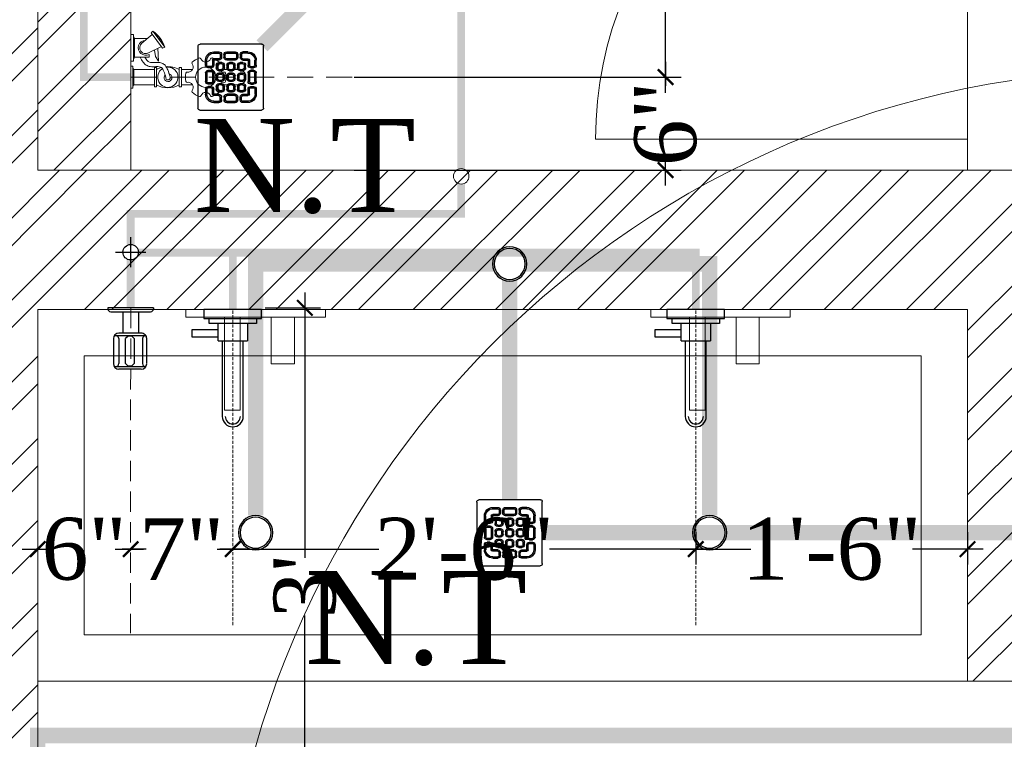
# Model space of a CAD drawing. Header units: inches. Extents: x 105152 to 158499, y 12149 to 30915.
# Tile 186 of 256: x 126756 to 126820, y 21341 to 21387. Entities that reach past the tile are written whole.
import ezdxf

# ---------------------------------------------------------------- set-up
doc = ezdxf.new("R2010")
doc.units = ezdxf.units.IN
doc.header["$MEASUREMENT"] = 0
doc.header["$PDMODE"] = 34
doc.linetypes.add('DASHED2', pattern=[0.375, 0.25, -0.125])
for name, color, linetype in [('45', 7, 'Continuous'), ('PP--DIM', 7, 'Continuous'), ('PP-SPRINKLER', 1, 'Continuous')]:
    doc.layers.add(name, color=color, linetype=linetype)
for name, color, linetype, lineweight in [('AR - PLAN', 251, 'Continuous', 5), ('CENTER', 46, 'DASHED2', 9), ('COVERAGE ', 251, 'Continuous', 5), ('DRAINAGE ', 7, 'Continuous', 9), ('FC', 1, 'Continuous', 9), ('FLOOR RAISE', 4, 'Continuous', 5), ('HVAC SERVICE', 1, 'Continuous', 35), ('HVAC TEXT PP', 104, 'Continuous', 20), ('PD_BRICK WALL_115', 134, 'Continuous', 30), ('PD_FIXTURE', 21, 'Continuous', 25), ('PD_HATCH', 45, 'Continuous', 9), ('PL. FICTURE', 4, 'Continuous', 25), ('PP RO ', 4, 'Continuous', 0), ('PP- 50DIA Soil Waste Sewer pipe', 54, 'Continuous', 25), ('PP- 75DIA Soil Waste Sewer pipe', 90, 'Continuous', 9), ('PP-Domestic  Cold Water Supply', 5, 'Continuous', 25), ('PP-TEXT', 7, 'Continuous', 40), ('PP-WWP', 3, 'Continuous', 25), ('RO WATER ', 15, 'Continuous', 15), ('WATER SUPPLY ', 7, 'Continuous', 9)]:
    doc.layers.add(name, color=color, linetype=linetype, lineweight=lineweight)
doc.styles.add('Arial', font='GOTHIC.TTF')
doc.styles.get("Standard").update_dxf_attribs({"font": 'arial.ttf', "height": 6})
doc.styles.add('TIMES NEW ROMAN', font='times.ttf')
doc.dimstyles.new('PP-DIM', dxfattribs={"dimtxt": 4, "dimasz": 1, "dimexe": 1, "dimexo": 1, "dimgap": 0.09, "dimtad": 0, "dimdec": 0, "dimzin": 0, "dimdsep": 46, "dimlunit": 4, "dimtxsty": 'TIMES NEW ROMAN', "dimblk": 'ARCHTICK', "dimcen": 0.09, "dimdle": 1, "dimclrd": 256, "dimclre": 256, "dimclrt": 256, "dimadec": 0, "dimazin": 0, "dimtfac": 1, "dimtdec": 4, "dimtofl": 0, "dimtmove": 1, "dimatfit": 3, "dimfxl": 1, "dimtolj": 1, "dimtzin": 0, "dimlwd": -1, "dimlwe": -1, "dimarcsym": 0})

# ---------------------------------------------------------------- blocks, each defined once
blk = doc.blocks.new('PP-CEILING PENDANT')
at = {"layer": 'COVERAGE ', "color": 8, "lineweight": 5}
blk.add_circle((0, 0), 1700, dxfattribs=at)
blk = doc.blocks.new('HVAC SERVICE')
at = {"layer": 'HVAC TEXT PP', "insert": (405.967, -200.155), "char_height": 6, "width": 237.48752, "attachment_point": 1, "bg_fill": 2}
blk.add_mtext('\\pxql;%%C32 MM \\PDRAIN PIPE ', dxfattribs=at)
blk = doc.blocks.new('FOSSIL-PP')
at = {"layer": 'CENTER', "lineweight": 5, "ltscale": 5}
blk.add_line((-0.127, 0), (19.812, 0), dxfattribs=at)
at = {"layer": 'FC', "color": 4, "lineweight": 5}
for p, q in [((-0.017, 0.532), (-0.127, 0.532)), ((-0.127, -0.532), (-0.127, 0.532)), ((-0.017, 0.46), (-0.017, 0.532)), ((0.027, 0.372), (-0.017, 0.46)), ((0.027, -0.372), (0.027, 0.372)), ((0.027, 0.364), (1.008, 0.364)), ((1.008, -0.465), (1.008, 0.465)), ((1.008, 0.465), (1.108, 0.465)), ((1.108, -0.465), (1.108, 0.465)), ((2.203, -0.465), (2.203, 0.465)), ((2.203, 0.465), (2.303, 0.465)), ((2.303, -0.465), (2.303, 0.465)), ((2.303, 0.364), (2.839, 0.364)), ((4.102, 0.364), (5.037, 0.364)), ((0.027, -0.372), (-0.017, -0.46)), ((-0.017, -0.46), (-0.017, -0.532)), ((0.027, -0.364), (1.008, -0.364)), ((1.008, -0.465), (1.108, -0.465)), ((2.203, -0.465), (2.303, -0.465)), ((2.303, -0.364), (2.839, -0.364)), ((4.102, -0.364), (5.037, -0.364)), ((-0.017, -0.532), (-0.127, -0.532)), ((0.006, -0.768), (-0.127, -0.768)), ((-0.127, -2.055), (-0.127, -0.768)), ((0.006, -0.855), (0.006, -0.768)), ((0.059, -0.962), (0.006, -0.855)), ((0.059, -0.962), (0.759, -0.962)), ((0.059, -1.861), (0.059, -0.962)), ((0.759, -1.096), (0.759, -0.962)), ((0.059, -1.861), (0.006, -1.968)), ((0.059, -1.861), (0.683, -1.861)), ((0.006, -2.055), (-0.127, -2.055)), ((0.006, -1.968), (0.006, -2.055))]:
    blk.add_line(p, q, dxfattribs=at)
at = {"layer": 'FC', "color": 4, "lineweight": 5, "ltscale": 5}
for p, q in [((-0.017, -0.46), (-0.017, 0.46)), ((0.006, -1.968), (0.006, -0.855)), ((0.703, -1.153), (1.346, -1.469)), ((0.757, -1.044), (0.759, -1.046)), ((0.85, -2.136), (1.405, -1.393)), ((1.405, -1.393), (1.515, -1.447)), ((0.411, -1.628), (0.909, -2.054)), ((0.942, -2.215), (1.515, -1.447)), ((0.85, -2.136), (0.942, -2.215))]:
    blk.add_line(p, q, dxfattribs=at)
blk.add_lwpolyline([(1.183, -1.389), (1.215, -0.768), (1.065, -0.991), (1.009, -1.303)], dxfattribs=at)
at = {"layer": 'FC', "color": 4, "lineweight": 5}
blk.add_circle((3.471, 0), 0.486, dxfattribs=at)
for centre, radius, start, end in [((1.655, -0.601), 1.11, 60.4436, 119.5564), ((1.655, 0), 0.486, 261.9846, 237.5179), ((2.629, 0.486), 0.243, 260.4873, 39.5127), ((2.863, 0.679), 0.0607, 131.8051, 219.5127), ((3.471, 0), 0.972, 108.1949, 131.8051), ((3.186, 0.866), 0.0607, 20.4873, 108.1949), ((3.471, 0.972), 0.243, 200.4873, 339.5127), ((3.755, 0.866), 0.0607, 71.8051, 159.5127), ((3.471, 0), 0.972, 48.1949, 71.8051), ((4.313, 0.486), 0.243, 140.4873, 279.5127), ((4.078, 0.679), 0.0607, 320.4873, 48.1949), ((1.663, 0.02), 0.107, 323.8917, 184.9075), ((3.471, 0), 0.972, 168.1949, 191.8051), ((2.579, 0.186), 0.0607, 80.4873, 168.1949), ((4.363, 0.186), 0.0607, 11.8051, 99.5127), ((3.471, 0), 0.972, 348.1949, 11.8051), ((5.037, 0), 0.364, 270, 90), ((1.655, 0.601), 1.11, 240.4436, 253.6649), ((1.655, 0.601), 1.11, 265.6907, 299.5564), ((2.579, -0.186), 0.0607, 191.8051, 279.5127), ((2.629, -0.486), 0.243, 320.4873, 99.5127), ((4.313, -0.486), 0.243, 80.4873, 219.5127), ((4.363, -0.186), 0.0607, 260.4873, 348.1949), ((2.863, -0.679), 0.0607, 140.4873, 228.1949), ((3.471, 0), 0.972, 228.1949, 251.8051), ((3.186, -0.866), 0.0607, 251.8051, 339.5127), ((3.471, -0.972), 0.243, 20.4873, 159.5127), ((3.755, -0.866), 0.0607, 200.4873, 288.1949), ((3.471, 0), 0.972, 288.1949, 311.8051), ((4.078, -0.679), 0.0607, 311.8051, 39.5127), ((0.591, -1.411), 0.357, 61.9682, 267.3149)]:
    blk.add_arc(centre, radius, start, end, dxfattribs=at)
at = {"layer": 'FC', "color": 4, "lineweight": 5, "ltscale": 5}
for centre, radius, start, end in [((1.663, 0.02), 0.186, 286.7319, 221.6454), ((0.591, -1.411), 0.282, 61.0816, 230.1615), ((-0.148, -0.804), 1.783, 307.6922, 338.855)]:
    blk.add_arc(centre, radius, start, end, dxfattribs=at)
at = {"layer": 'FC', "color": 4, "lineweight": 5, "ltscale": 5, "extrusion": (0, 0, -1)}
for centre in [(1.228, -1.896), (1.263, -1.856), (1.288, -1.803), (1.291, -1.829), (1.316, -1.797), (1.322, -1.757), (1.36, -1.713), (1.389, -1.68), (1.412, -1.635), (1.432, -1.587), (1.111, -2.034), (1.15, -2), (1.164, -1.962), (1.188, -1.953)]:
    blk.add_ellipse(centre, major_axis=(0, -0.01), ratio=0.499725, dxfattribs=at)
at = {"layer": 'FC', "color": 4, "lineweight": 5, "ltscale": 5}
for points, knots in [([(1.557, 0.011), (1.528, -0.092), (1.5, -0.191), (1.431, -0.363), (1.388, -0.429), (1.316, -0.485), (1.288, -0.497), (1.201, -0.51), (1.145, -0.51), (1.001, -0.505), (0.908, -0.498), (0.744, -0.521), (0.673, -0.546), (0.556, -0.621), (0.507, -0.669), (0.408, -0.795), (0.362, -0.876), (0.321, -0.962)], [0, 0, 0, 0, 0.269121, 0.269121, 0.560472, 0.560472, 0.736407, 0.736407, 0.912343, 0.912343, 1.155943, 1.155943, 1.338292, 1.338292, 1.520641, 1.520641, 1.763356, 1.763356, 1.763356, 1.763356]), ([(1.75, -0.043), (1.721, -0.146), (1.692, -0.252), (1.619, -0.431), (1.579, -0.507), (1.48, -0.616), (1.428, -0.654), (1.307, -0.7), (1.246, -0.707), (1.072, -0.712), (0.96, -0.699), (0.803, -0.711), (0.755, -0.728), (0.662, -0.795), (0.618, -0.845), (0.567, -0.927), (0.556, -0.944), (0.546, -0.962)], [0, 0, 0, 0, 0.269826, 0.269826, 0.494375, 0.494375, 0.654677, 0.654677, 0.814978, 0.814978, 1.117554, 1.117554, 1.3623, 1.3623, 1.607046, 1.607046, 1.669366, 1.669366, 1.669366, 1.669366])]:
    blk.add_open_spline(points, degree=3, knots=knots, dxfattribs=at)
blk = doc.blocks.new('TAP')
at = {"layer": 'CENTER', "linetype": 'DASHED2'}
blk.add_line((130144.766, 23333.234), (130144.766, 23358.696), dxfattribs=at)
at = {"layer": 'PL. FICTURE'}
for p, q in [((130143.586, 23356.17), (130143.586, 23357.56)), ((130145.947, 23357.56), (130145.947, 23356.17)), ((130143.586, 23356.17), (130145.947, 23356.17)), ((130143.919, 23356.17), (130143.919, 23350.073)), ((130145.614, 23350.073), (130145.614, 23356.17))]:
    blk.add_line(p, q, dxfattribs=at)
at = {"layer": 'PL. FICTURE', "linetype": 'Continuous'}
blk.add_lwpolyline([(130147.089, 23358.696), (130142.444, 23358.696), (130142.444, 23357.966), (130147.089, 23357.966)], close=True, dxfattribs=at)
at = {"layer": 'PL. FICTURE'}
for points in [[(130146.67, 23357.966), (130146.67, 23357.56), (130142.863, 23357.56), (130142.863, 23357.966)], [(130143.586, 23356.504), (130143.586, 23357.059), (130141.458, 23357.059), (130141.458, 23356.504)]]:
    blk.add_lwpolyline(points, close=True, dxfattribs=at)
for radius in [0.847, 0.847, 0.612]:
    blk.add_arc((130144.766, 23350.073), radius, 180, 0, dxfattribs=at)
blk = doc.blocks.new('_ArchTick')
at = {"color": 0, "linetype": 'ByBlock', "const_width": 0.15}
blk.add_lwpolyline([(-0.5, -0.5), (0.5, 0.5)], dxfattribs=at)
blk = doc.blocks.new('*D761')
at = {"layer": 'Defpoints', "color": 0}
for p in [(216.927, 118.716), (217.082, 106.716), (238.18, 106.716)]:
    blk.add_point(p, dxfattribs=at)
at = {"layer": 'PP--DIM', "ltscale": 12}
for p, q in [((238.18, 119.716), (238.18, 114.343)), ((217.927, 118.716), (239.18, 118.716)), ((238.18, 105.716), (238.18, 111.089)), ((218.082, 106.716), (239.18, 106.716))]:
    blk.add_line(p, q, dxfattribs=at)
at = {"layer": 'PP--DIM'}
for p, rotation in [((238.18, 118.716), 90), ((238.18, 106.716), 270)]:
    blk.add_blockref('_ArchTick', p, dxfattribs=dict(at, rotation=rotation))
at = {"layer": 'PP--DIM', "insert": (238.18, 112.716), "char_height": 4, "attachment_point": 5, "rotation": 90, "style": 'TIMES NEW ROMAN'}
blk.add_mtext("\\A1;1'", dxfattribs=at)
blk = doc.blocks.new('*D762')
at = {"layer": 'Defpoints', "color": 0}
for p in [(217.082, 106.716), (217.082, 100.716), (238.18, 100.716)]:
    blk.add_point(p, dxfattribs=at)
at = {"layer": 'PP--DIM', "ltscale": 12}
for p, q in [((238.18, 107.716), (238.18, 106.165)), ((218.082, 106.716), (239.18, 106.716)), ((238.18, 99.716), (238.18, 101.267)), ((218.082, 100.716), (239.18, 100.716))]:
    blk.add_line(p, q, dxfattribs=at)
at = {"layer": 'PP--DIM'}
for p, rotation in [((238.18, 106.716), 90), ((238.18, 100.716), 270)]:
    blk.add_blockref('_ArchTick', p, dxfattribs=dict(at, rotation=rotation))
at = {"layer": 'PP--DIM', "insert": (238.18, 103.716), "char_height": 4, "attachment_point": 5, "rotation": 90, "style": 'TIMES NEW ROMAN'}
blk.add_mtext('\\A1;6"', dxfattribs=at)
blk = doc.blocks.new('BIB COCK-PP')
at = {"layer": 'CENTER', "ltscale": 5}
blk.add_line((0, 0), (19.94, 0), dxfattribs=at)
at = {"layer": 'PL. FICTURE', "ltscale": 12}
for p, q in [((0, 1.392), (0, -1.392)), ((0, 1.392), (0.064, 1.392)), ((0.235, -1.221), (0.235, 1.221)), ((1.543, 0.645), (1.543, -0.72)), ((1.714, 0.941), (1.713, -1.015)), ((3.418, 0.986), (1.884, 0.986)), ((1.884, 0.725), (3.418, 0.725)), ((3.589, -1.015), (3.589, 0.941)), ((3.76, 0.645), (3.76, -0.72)), ((0.235, 0.475), (1.543, 0.475)), ((1.735, 0.063), (1.884, 0.219)), ((1.735, 0.063), (1.736, -0.161)), ((1.884, 0.219), (3.418, 0.219)), ((3.418, 0.219), (3.568, 0.06)), ((3.568, 0.06), (3.567, -0.161)), ((0.235, -0.475), (1.543, -0.475)), ((1.736, -0.161), (1.884, -0.316)), ((3.418, -0.316), (1.884, -0.316)), ((3.567, -0.161), (3.418, -0.316)), ((1.884, -0.725), (3.418, -0.725)), ((1.884, -1.061), (3.418, -1.061)), ((0, -1.392), (0.064, -1.392))]:
    blk.add_line(p, q, dxfattribs=at)
for centre, radius, start, end in [((0.064, 1.221), 0.171, 359.99517, 89.99517), ((1.884, 0.645), 0.341, 89.99517, 179.99561), ((1.884, 0.895), 0.171, 179.99517, 269.99517), ((3.418, 0.645), 0.341, 359.99517, 89.99517), ((3.418, 0.895), 0.171, 270.00483, 0.00483), ((1.884, -0.72), 0.341, 179.99561, 269.99517), ((1.884, -0.896), 0.171, 90.00483, 180.00483), ((3.418, -0.72), 0.341, 269.99517, 359.99517), ((3.418, -0.896), 0.171, 359.99517, 89.99517), ((0.064, -1.221), 0.171, 269.99517, 359.99517)]:
    blk.add_arc(centre, radius, start, end, dxfattribs=at)
blk = doc.blocks.new('STOP COCK')
at = {"layer": 'PL. FICTURE', "color": 40, "lineweight": 30, "ltscale": 0.25}
for p, q in [((0, -31.2), (0, 31.2)), ((-31.2, 0), (31.2, 0))]:
    blk.add_line(p, q, dxfattribs=at)
blk.add_circle((0, 0), 16, dxfattribs=at)
blk = doc.blocks.new('*D827')
at = {"layer": 'Defpoints', "color": 0}
for p in [(240.129, 78.339), (257.664, 78.339), (240.129, 76.245)]:
    blk.add_point(p, dxfattribs=at)
at = {"layer": 'PP--DIM'}
for p, q in [((240.129, 77.339), (240.129, 75.245)), ((257.664, 77.339), (257.664, 75.245)), ((239.129, 76.245), (243.674, 76.245)), ((258.664, 76.245), (254.118, 76.245))]:
    blk.add_line(p, q, dxfattribs=at)
at = {"layer": 'PP--DIM', "rotation": 180}
blk.add_blockref('_ArchTick', (240.129, 76.245), dxfattribs=at)
at = {"layer": 'PP--DIM'}
blk.add_blockref('_ArchTick', (257.664, 76.245), dxfattribs=at)
at = {"layer": 'PP--DIM', "insert": (248.896, 76.245), "char_height": 4, "attachment_point": 5, "style": 'TIMES NEW ROMAN'}
blk.add_mtext('\\A1;1\'-6"', dxfattribs=at)
blk = doc.blocks.new('*D828')
at = {"layer": 'Defpoints', "color": 0}
for p in [(240.129, 78.339), (210.253, 76.245), (210.253, 76.245)]:
    blk.add_point(p, dxfattribs=at)
at = {"layer": 'PP--DIM'}
for p, q in [((240.129, 77.339), (240.129, 75.245)), ((209.253, 76.245), (219.686, 76.245)), ((241.129, 76.245), (230.695, 76.245)), ((210.253, 75.245), (210.253, 75.245))]:
    blk.add_line(p, q, dxfattribs=at)
at = {"layer": 'PP--DIM', "rotation": 180}
blk.add_blockref('_ArchTick', (210.253, 76.245), dxfattribs=at)
at = {"layer": 'PP--DIM'}
blk.add_blockref('_ArchTick', (240.129, 76.245), dxfattribs=at)
at = {"layer": 'PP--DIM', "insert": (225.191, 76.245), "char_height": 4, "attachment_point": 5, "style": 'TIMES NEW ROMAN'}
blk.add_mtext('\\A1;2\'-6"', dxfattribs=at)
blk = doc.blocks.new('*D829')
at = {"layer": 'Defpoints', "color": 0}
for p in [(203.662, 76.249), (203.662, 76.245), (210.253, 76.245)]:
    blk.add_point(p, dxfattribs=at)
at = {"layer": 'PP--DIM'}
for p, q in [((202.662, 76.245), (204.491, 76.245)), ((211.253, 76.245), (209.424, 76.245)), ((203.662, 75.249), (203.662, 75.245)), ((210.253, 75.245), (210.253, 75.245))]:
    blk.add_line(p, q, dxfattribs=at)
at = {"layer": 'PP--DIM', "rotation": 180}
blk.add_blockref('_ArchTick', (203.662, 76.245), dxfattribs=at)
at = {"layer": 'PP--DIM'}
blk.add_blockref('_ArchTick', (210.253, 76.245), dxfattribs=at)
at = {"layer": 'PP--DIM', "insert": (206.958, 76.245), "char_height": 4, "attachment_point": 5, "style": 'TIMES NEW ROMAN'}
blk.add_mtext('\\A1;7"', dxfattribs=at)
blk = doc.blocks.new('*D830')
at = {"layer": 'Defpoints', "color": 0}
for p in [(197.664, 76.245), (197.664, 76.245), (203.662, 76.249)]:
    blk.add_point(p, dxfattribs=at)
at = {"layer": 'PP--DIM'}
for p, q in [((196.664, 76.245), (198.214, 76.245)), ((204.662, 76.245), (203.112, 76.245)), ((197.664, 75.245), (197.664, 75.245)), ((203.662, 75.249), (203.662, 75.245))]:
    blk.add_line(p, q, dxfattribs=at)
at = {"layer": 'PP--DIM', "rotation": 180}
blk.add_blockref('_ArchTick', (197.664, 76.245), dxfattribs=at)
at = {"layer": 'PP--DIM'}
blk.add_blockref('_ArchTick', (203.662, 76.245), dxfattribs=at)
at = {"layer": 'PP--DIM', "insert": (200.663, 76.245), "char_height": 4, "attachment_point": 5, "style": 'TIMES NEW ROMAN'}
blk.add_mtext('\\A1;6"', dxfattribs=at)
blk = doc.blocks.new('*D825')
at = {"layer": 'Defpoints', "color": 0}
for p in [(211.337, 91.821), (214.907, 91.821), (211.337, 55.821)]:
    blk.add_point(p, dxfattribs=at)
at = {"layer": 'PP--DIM'}
for p, q in [((214.907, 92.821), (214.907, 75.674)), ((212.337, 91.821), (215.907, 91.821)), ((214.907, 54.821), (214.907, 71.967)), ((212.337, 55.821), (215.907, 55.821))]:
    blk.add_line(p, q, dxfattribs=at)
for p, rotation in [((214.907, 91.821), 90), ((214.907, 55.821), 270)]:
    blk.add_blockref('_ArchTick', p, dxfattribs=dict(at, rotation=rotation))
at = {"layer": 'PP--DIM', "insert": (214.907, 73.821), "char_height": 4, "attachment_point": 5, "rotation": 90, "style": 'TIMES NEW ROMAN'}
blk.add_mtext("\\A1;3'", dxfattribs=at)
blk = doc.blocks.new('PP-GRATING')
at = {"linetype": 'Continuous'}
for p, q in [((-53.1, -49.4), (-53.1, 49.4)), ((-49.7, 52.9), (49.7, 52.9)), ((52.6, 50), (52.6, -48.9)), ((-27.6, 40.7), (-27.6, 38.6)), ((-19.6, 40.7), (-27.6, 40.7)), ((-19.6, 38.6), (-27.6, 38.6)), ((-19.6, 38.6), (-19.6, 40.7)), ((-17.3, 31.8), (-17.3, 36.4)), ((-15.3, 36.4), (-17.3, 36.4)), ((-17.3, 31.8), (-15.3, 31.8)), ((-15.3, 31.8), (-15.3, 36.4)), ((-11.4, 36.4), (-11.4, 31.8)), ((-9.4, 36.4), (-11.4, 36.4)), ((-11.4, 31.8), (-9.4, 31.8)), ((-9.4, 36.4), (-9.4, 31.8)), ((-7.1, 38.6), (-7.1, 40.7)), ((-7.1, 40.7), (6.5, 40.7)), ((-7.1, 38.6), (6.5, 38.6)), ((6.5, 40.7), (6.5, 38.6)), ((8.8, 31.8), (8.8, 36.4)), ((10.9, 36.4), (8.8, 36.4)), ((8.8, 31.8), (10.9, 31.8)), ((10.9, 31.8), (10.9, 36.4)), ((14.7, 31.8), (14.7, 36.4)), ((14.7, 36.4), (16.8, 36.4)), ((16.8, 31.8), (14.7, 31.8)), ((16.8, 31.8), (16.8, 36.4)), ((19, 40.7), (27, 40.7)), ((19, 38.6), (19, 40.7)), ((19, 38.6), (27, 38.6)), ((27, 40.7), (27, 38.6)), ((-38.9, 27.3), (-41, 27.3)), ((-41, 27.3), (-41, 19.3)), ((-38.9, 19.3), (-41, 19.3)), ((-38.9, 27.3), (-38.9, 19.3)), ((-36.7, 17), (-32.1, 17)), ((-36.7, 17), (-36.7, 15)), ((-29.8, 19.3), (-29.8, 27.3)), ((-27.8, 27.3), (-29.8, 27.3)), ((-29.8, 19.3), (-27.8, 19.3)), ((-27.8, 19.3), (-27.8, 27.3)), ((-27.6, 29.6), (-27.6, 27.5)), ((-27.6, 29.6), (-19.6, 29.6)), ((-27.6, 27.5), (-19.6, 27.5)), ((-23.9, 14.8), (-23.9, 19.3)), ((-21.9, 19.3), (-23.9, 19.3)), ((-21.9, 14.8), (-21.9, 19.3)), ((-19.6, 27.5), (-19.6, 29.6)), ((-19.6, 23.6), (-15.1, 23.6)), ((-19.6, 21.6), (-19.6, 23.6)), ((-19.6, 21.6), (-15.1, 21.6)), ((-15.1, 23.6), (-15.1, 21.6)), ((-12.8, 19.3), (-12.8, 14.8)), ((-10.7, 19.3), (-12.8, 19.3)), ((-10.7, 19.3), (-10.7, 14.8)), ((-7.1, 29.6), (6.5, 29.6)), ((-7.1, 29.6), (-7.1, 27.5)), ((-7.1, 27.5), (6.5, 27.5)), ((-6.9, 14.8), (-6.9, 19.3)), ((-4.8, 19.3), (-6.9, 19.3)), ((-4.8, 14.8), (-4.8, 19.3)), ((-2.6, 23.6), (2, 23.6)), ((-2.6, 21.6), (-2.6, 23.6)), ((-2.6, 21.6), (2, 21.6)), ((2, 23.6), (2, 21.6)), ((4.3, 19.3), (4.3, 14.8)), ((6.3, 19.3), (4.3, 19.3)), ((6.3, 19.3), (6.3, 14.8)), ((6.5, 29.6), (6.5, 27.5)), ((10.2, 14.8), (10.2, 19.3)), ((12.2, 19.3), (10.2, 19.3)), ((12.2, 14.8), (12.2, 19.3)), ((14.5, 23.6), (19, 23.6)), ((14.5, 21.6), (14.5, 23.6)), ((14.5, 21.6), (19, 21.6)), ((27, 29.6), (19, 29.6)), ((19, 27.5), (19, 29.6)), ((27, 27.5), (19, 27.5)), ((19, 23.6), (19, 21.6)), ((21.3, 19.3), (21.3, 14.8)), ((23.4, 19.3), (21.3, 19.3)), ((23.4, 19.3), (23.4, 14.8)), ((27, 29.6), (27, 27.5)), ((27.2, 19.3), (27.2, 27.3)), ((27.2, 27.3), (29.3, 27.3)), ((29.3, 19.3), (27.2, 19.3)), ((29.3, 19.3), (29.3, 27.3)), ((36.1, 17), (31.5, 17)), ((36.1, 17), (36.1, 15)), ((38.4, 27.3), (38.4, 19.3)), ((38.4, 27.3), (40.4, 27.3)), ((38.4, 19.3), (40.4, 19.3)), ((40.4, 27.3), (40.4, 19.3)), ((-41, 6.8), (-41, -6.8)), ((-38.9, 6.8), (-41, 6.8)), ((-38.9, 6.8), (-38.9, -6.8)), ((-36.7, 15), (-32.1, 15)), ((-32.1, 11.1), (-36.7, 11.1)), ((-36.7, 11.1), (-36.7, 9.1)), ((-32.1, 9.1), (-36.7, 9.1)), ((-32.1, 9.1), (-32.1, 11.1)), ((-29.8, -6.8), (-29.8, 6.8)), ((-29.8, 6.8), (-27.8, 6.8)), ((-27.8, -6.8), (-27.8, 6.8)), ((-21.9, 14.8), (-23.9, 14.8)), ((-23.9, -2.3), (-23.9, 2.3)), ((-21.9, 2.3), (-23.9, 2.3)), ((-21.9, -2.3), (-21.9, 2.3)), ((-15.1, 12.5), (-19.6, 12.5)), ((-19.6, 12.5), (-19.6, 10.5)), ((-15.1, 10.5), (-19.6, 10.5)), ((-19.6, 6.6), (-15.1, 6.6)), ((-19.6, 4.5), (-19.6, 6.6)), ((-19.6, 4.5), (-15.1, 4.5)), ((-15.1, 12.5), (-15.1, 10.5)), ((-15.1, 6.6), (-15.1, 4.5)), ((-12.8, 14.8), (-10.7, 14.8)), ((-12.8, 2.3), (-12.8, -2.3)), ((-10.7, 2.3), (-12.8, 2.3)), ((-10.7, 2.3), (-10.7, -2.3)), ((-4.8, 14.8), (-6.9, 14.8)), ((-6.9, -2.3), (-6.9, 2.3)), ((-4.8, 2.3), (-6.9, 2.3)), ((-4.8, -2.3), (-4.8, 2.3)), ((2, 12.5), (-2.6, 12.5)), ((-2.6, 12.5), (-2.6, 10.5)), ((2, 10.5), (-2.6, 10.5)), ((-2.6, 6.6), (2, 6.6)), ((-2.6, 4.5), (-2.6, 6.6)), ((-2.6, 4.5), (2, 4.5)), ((2, 12.5), (2, 10.5)), ((2, 6.6), (2, 4.5)), ((4.3, 14.8), (6.3, 14.8)), ((4.3, 2.3), (4.3, -2.3)), ((6.3, 2.3), (4.3, 2.3)), ((6.3, 2.3), (6.3, -2.3)), ((12.2, 14.8), (10.2, 14.8)), ((10.2, -2.3), (10.2, 2.3)), ((12.2, 2.3), (10.2, 2.3)), ((12.2, -2.3), (12.2, 2.3)), ((19, 12.5), (14.5, 12.5)), ((14.5, 12.5), (14.5, 10.5)), ((19, 10.5), (14.5, 10.5)), ((14.5, 6.6), (19, 6.6)), ((14.5, 4.5), (14.5, 6.6)), ((14.5, 4.5), (19, 4.5)), ((19, 12.5), (19, 10.5)), ((19, 6.6), (19, 4.5)), ((21.3, 14.8), (23.4, 14.8)), ((21.3, 2.3), (21.3, -2.3)), ((23.4, 2.3), (21.3, 2.3)), ((23.4, 2.3), (23.4, -2.3)), ((27.2, -6.8), (27.2, 6.8)), ((29.3, 6.8), (27.2, 6.8)), ((29.3, -6.8), (29.3, 6.8)), ((36.1, 15), (31.5, 15)), ((31.5, 11.1), (36.1, 11.1)), ((31.5, 9.1), (31.5, 11.1)), ((31.5, 9.1), (36.1, 9.1)), ((36.1, 11.1), (36.1, 9.1)), ((38.4, 6.8), (38.4, -6.8)), ((38.4, 6.8), (40.4, 6.8)), ((40.4, 6.8), (40.4, -6.8)), ((-41, -6.8), (-38.9, -6.8)), ((-36.7, -9.1), (-32.1, -9.1)), ((-36.7, -9.1), (-36.7, -11.1)), ((-36.7, -11.1), (-32.1, -11.1)), ((-36.7, -17), (-36.7, -15)), ((-36.7, -15), (-32.1, -15)), ((-32.1, -9.1), (-32.1, -11.1)), ((-29.8, -6.8), (-27.8, -6.8)), ((-21.9, -2.3), (-23.9, -2.3)), ((-23.9, -19.3), (-23.9, -14.8)), ((-21.9, -14.8), (-23.9, -14.8)), ((-21.9, -19.3), (-21.9, -14.8)), ((-15.1, -4.5), (-19.6, -4.5)), ((-19.6, -4.5), (-19.6, -6.6)), ((-15.1, -6.6), (-19.6, -6.6)), ((-19.6, -10.5), (-15.1, -10.5)), ((-19.6, -12.5), (-19.6, -10.5)), ((-19.6, -12.5), (-15.1, -12.5)), ((-15.1, -4.5), (-15.1, -6.6)), ((-15.1, -10.5), (-15.1, -12.5)), ((-12.8, -2.3), (-10.7, -2.3)), ((-12.8, -14.8), (-12.8, -19.3)), ((-10.7, -14.8), (-12.8, -14.8)), ((-10.7, -14.8), (-10.7, -19.3)), ((-4.8, -2.3), (-6.9, -2.3)), ((-6.9, -19.3), (-6.9, -14.8)), ((-4.8, -14.8), (-6.9, -14.8)), ((-4.8, -19.3), (-4.8, -14.8)), ((2, -4.5), (-2.6, -4.5)), ((-2.6, -4.5), (-2.6, -6.6)), ((2, -6.6), (-2.6, -6.6)), ((-2.6, -10.5), (2, -10.5)), ((-2.6, -12.5), (-2.6, -10.5)), ((-2.6, -12.5), (2, -12.5)), ((2, -4.5), (2, -6.6)), ((2, -10.5), (2, -12.5)), ((4.3, -2.3), (6.3, -2.3)), ((4.3, -14.8), (4.3, -19.3)), ((6.3, -14.8), (4.3, -14.8)), ((6.3, -14.8), (6.3, -19.3)), ((12.2, -2.3), (10.2, -2.3)), ((10.2, -19.3), (10.2, -14.8)), ((12.2, -14.8), (10.2, -14.8)), ((12.2, -19.3), (12.2, -14.8)), ((19, -4.5), (14.5, -4.5)), ((14.5, -4.5), (14.5, -6.6)), ((19, -6.6), (14.5, -6.6)), ((14.5, -10.5), (19, -10.5)), ((14.5, -12.5), (14.5, -10.5)), ((14.5, -12.5), (19, -12.5)), ((19, -4.5), (19, -6.6)), ((19, -10.5), (19, -12.5)), ((21.3, -2.3), (23.4, -2.3)), ((21.3, -14.8), (21.3, -19.3)), ((23.4, -14.8), (21.3, -14.8)), ((23.4, -14.8), (23.4, -19.3)), ((29.3, -6.8), (27.2, -6.8)), ((36.1, -9.1), (31.5, -9.1)), ((31.5, -9.1), (31.5, -11.1)), ((36.1, -11.1), (31.5, -11.1)), ((36.1, -15), (31.5, -15)), ((36.1, -9.1), (36.1, -11.1)), ((36.1, -17), (36.1, -15)), ((40.4, -6.8), (38.4, -6.8)), ((-41, -27.3), (-41, -19.3)), ((-38.9, -19.3), (-41, -19.3)), ((-38.9, -27.3), (-41, -27.3)), ((-38.9, -27.3), (-38.9, -19.3)), ((-36.7, -17), (-32.1, -17)), ((-29.8, -19.3), (-27.8, -19.3)), ((-29.8, -19.3), (-29.8, -27.3)), ((-27.8, -27.3), (-29.8, -27.3)), ((-27.8, -19.3), (-27.8, -27.3)), ((-27.6, -27.5), (-19.6, -27.5)), ((-27.6, -29.6), (-27.6, -27.5)), ((-27.6, -29.6), (-19.6, -29.6)), ((-21.9, -19.3), (-23.9, -19.3)), ((-15.1, -21.6), (-19.6, -21.6)), ((-19.6, -21.6), (-19.6, -23.6)), ((-15.1, -23.6), (-19.6, -23.6)), ((-19.6, -27.5), (-19.6, -29.6)), ((-15.1, -21.6), (-15.1, -23.6)), ((-12.8, -19.3), (-10.7, -19.3)), ((-7.1, -27.5), (6.5, -27.5)), ((-7.1, -29.6), (-7.1, -27.5)), ((-7.1, -29.6), (6.5, -29.6)), ((-4.8, -19.3), (-6.9, -19.3)), ((2, -21.6), (-2.6, -21.6)), ((-2.6, -21.6), (-2.6, -23.6)), ((2, -23.6), (-2.6, -23.6)), ((2, -21.6), (2, -23.6)), ((4.3, -19.3), (6.3, -19.3)), ((6.5, -29.6), (6.5, -27.5)), ((12.2, -19.3), (10.2, -19.3)), ((19, -21.6), (14.5, -21.6)), ((14.5, -21.6), (14.5, -23.6)), ((19, -23.6), (14.5, -23.6)), ((19, -21.6), (19, -23.6)), ((27, -27.5), (19, -27.5)), ((19, -27.5), (19, -29.6)), ((27, -29.6), (19, -29.6)), ((21.3, -19.3), (23.4, -19.3)), ((27, -29.6), (27, -27.5)), ((27.2, -19.3), (27.2, -27.3)), ((29.3, -19.3), (27.2, -19.3)), ((27.2, -27.3), (29.3, -27.3)), ((29.3, -19.3), (29.3, -27.3)), ((36.1, -17), (31.5, -17)), ((38.4, -19.3), (40.4, -19.3)), ((38.4, -27.3), (38.4, -19.3)), ((38.4, -27.3), (40.4, -27.3)), ((40.4, -27.3), (40.4, -19.3)), ((-27.6, -40.7), (-27.6, -38.6)), ((-19.6, -38.6), (-27.6, -38.6)), ((-19.6, -40.7), (-27.6, -40.7)), ((-19.6, -38.6), (-19.6, -40.7)), ((-17.3, -31.8), (-17.3, -36.4)), ((-17.3, -31.8), (-15.3, -31.8)), ((-15.3, -36.4), (-17.3, -36.4)), ((-15.3, -31.8), (-15.3, -36.4)), ((-11.4, -36.4), (-11.4, -31.8)), ((-11.4, -31.8), (-9.4, -31.8)), ((-9.4, -36.4), (-11.4, -36.4)), ((-9.4, -36.4), (-9.4, -31.8)), ((6.5, -38.6), (-7.1, -38.6)), ((-7.1, -38.6), (-7.1, -40.7)), ((6.5, -40.7), (-7.1, -40.7)), ((6.5, -38.7), (6.5, -40.7)), ((8.8, -31.8), (8.8, -36.4)), ((8.8, -31.8), (10.9, -31.8)), ((8.8, -36.4), (10.9, -36.4)), ((10.9, -31.8), (10.9, -36.4)), ((14.7, -31.8), (14.7, -36.4)), ((16.8, -31.8), (14.7, -31.8)), ((14.7, -36.4), (16.8, -36.4)), ((16.8, -31.8), (16.8, -36.4)), ((19, -38.6), (19, -40.7)), ((19, -38.6), (27, -38.6)), ((19, -40.7), (27, -40.7)), ((27, -40.7), (27, -38.6)), ((49.2, -52.3), (-50.3, -52.3))]:
    blk.add_line(p, q, dxfattribs=at)
for centre, radius, start, end in [((-49.7, 49.4), 3.41, 90, 180), ((49.7, 50), 2.84, 360, 90), ((-27.6, 27.3), 13.4, 90, 180), ((-27.6, 27.3), 11.4, 90, 180), ((-19.6, 36.4), 4.32, 360, 90), ((-19.6, 36.4), 2.27, 360, 90), ((-19.6, 31.8), 4.32, 270, 360), ((-19.6, 31.8), 2.27, 270, 360), ((-7.1, 36.4), 4.32, 90, 180), ((-7.1, 31.8), 4.32, 180, 270), ((-7.1, 36.4), 2.27, 90, 180), ((-7.1, 31.8), 2.27, 180, 270), ((6.5, 36.4), 4.32, 360, 90), ((6.5, 36.4), 2.27, 360, 90), ((6.5, 31.8), 4.32, 270, 360), ((6.5, 31.8), 2.27, 270, 360), ((19, 36.4), 4.32, 90, 180), ((19, 31.8), 4.32, 180, 270), ((19, 36.4), 2.27, 90, 180), ((19, 31.8), 2.27, 180, 270), ((27, 27.3), 13.4, 0, 90), ((27, 27.3), 11.4, 0, 90), ((-36.7, 19.3), 4.32, 180, 270), ((-36.7, 19.3), 2.27, 180, 270), ((-32.1, 19.3), 4.32, 270, 360), ((-32.1, 19.3), 2.27, 270, 360), ((-27.6, 27.3), 2.27, 90, 180), ((-27.6, 27.3), 0.227, 90, 180), ((-19.6, 19.3), 4.32, 90, 180), ((-19.6, 19.3), 2.27, 90, 180), ((-19.6, 19.3), 2.27, 90, 180), ((-15.1, 19.3), 4.32, 360, 90), ((-15.1, 19.3), 2.27, 360, 90), ((-2.6, 19.3), 4.32, 90, 180), ((-2.6, 19.3), 2.27, 90, 180), ((-2.6, 19.3), 2.27, 90, 180), ((2, 19.3), 4.32, 360, 90), ((2, 19.3), 2.27, 360, 90), ((14.5, 19.3), 4.32, 90, 180), ((14.5, 19.3), 2.27, 90, 180), ((19, 19.3), 4.32, 360, 90), ((19, 19.3), 2.27, 360, 90), ((27, 27.3), 2.27, 0, 90), ((27, 27.3), 0.227, 0, 90), ((31.5, 19.3), 4.32, 180, 270), ((31.5, 19.3), 2.27, 180, 270), ((36.1, 19.3), 2.27, 270, 0), ((36.1, 19.3), 4.32, 270, 0), ((-36.7, 6.8), 4.32, 90, 180), ((-36.7, 6.8), 2.27, 90, 180), ((-32.1, 6.8), 4.32, 360, 90), ((-32.1, 6.8), 2.27, 360, 90), ((-19.6, 14.8), 4.32, 180, 270), ((-19.6, 2.3), 4.32, 90, 180), ((-19.6, 14.8), 2.27, 180, 270), ((-19.6, 2.3), 2.27, 90, 180), ((-19.6, 2.3), 2.27, 90, 180), ((-15.1, 14.8), 2.27, 270, 360), ((-15.1, 14.8), 4.32, 270, 0), ((-15.1, 2.3), 4.32, 360, 90), ((-15.1, 2.3), 2.27, 360, 90), ((-2.6, 14.8), 4.32, 180, 270), ((-2.6, 2.3), 4.32, 90, 180), ((-2.6, 14.8), 2.27, 180, 270), ((-2.6, 2.3), 2.27, 90, 180), ((-2.6, 2.3), 2.27, 90, 180), ((2, 14.8), 2.27, 270, 0), ((2, 14.8), 4.32, 270, 0), ((2, 2.3), 4.32, 360, 90), ((2, 2.3), 2.27, 360, 90), ((14.5, 14.8), 4.32, 180, 270), ((14.5, 2.3), 4.32, 90, 180), ((14.5, 14.8), 2.27, 180, 270), ((14.5, 2.3), 2.27, 90, 180), ((14.5, 2.3), 2.27, 90, 180), ((19, 14.8), 2.27, 270, 0), ((19, 14.8), 4.32, 270, 0), ((19, 2.3), 4.32, 360, 90), ((19, 2.3), 2.27, 360, 90), ((31.5, 6.8), 4.32, 90, 180), ((31.5, 6.8), 2.27, 90, 180), ((36.1, 6.8), 4.32, 360, 90), ((36.1, 6.8), 2.27, 360, 90), ((-36.7, -6.8), 4.32, 180, 270), ((-36.7, -19.3), 4.32, 90, 180), ((-36.7, -6.8), 2.27, 180, 270), ((-32.1, -6.8), 4.32, 270, 360), ((-32.1, -6.8), 2.27, 270, 360), ((-32.1, -19.3), 4.32, 360, 90), ((-19.6, -2.3), 4.32, 180, 270), ((-19.6, -14.8), 4.32, 90, 180), ((-19.6, -2.3), 2.27, 180, 270), ((-19.6, -14.8), 2.27, 90, 180), ((-19.6, -14.8), 2.27, 90, 180), ((-15.1, -2.3), 2.27, 270, 360), ((-15.1, -2.3), 4.32, 270, 0), ((-15.1, -14.8), 4.32, 360, 90), ((-15.1, -14.8), 2.27, 360, 90), ((-2.6, -2.3), 4.32, 180, 270), ((-2.6, -14.8), 4.32, 90, 180), ((-2.6, -2.3), 2.27, 180, 270), ((-2.6, -14.8), 2.27, 90, 180), ((-2.6, -14.8), 2.27, 90, 180), ((2, -2.3), 2.27, 270, 0), ((2, -2.3), 4.32, 270, 0), ((2, -14.8), 4.32, 360, 90), ((2, -14.8), 2.27, 360, 90), ((14.5, -2.3), 4.32, 180, 270), ((14.5, -14.8), 4.32, 90, 180), ((14.5, -2.3), 2.27, 180, 270), ((14.5, -14.8), 2.27, 90, 180), ((14.5, -14.8), 2.27, 90, 180), ((19, -2.3), 2.27, 270, 0), ((19, -2.3), 4.32, 270, 0), ((19, -14.8), 4.32, 360, 90), ((19, -14.8), 2.27, 360, 90), ((31.5, -6.8), 4.32, 180, 270), ((31.5, -19.3), 4.32, 90, 180), ((31.5, -6.8), 2.27, 180, 270), ((36.1, -6.8), 2.27, 270, 0), ((36.1, -6.8), 4.32, 270, 0), ((36.1, -19.3), 4.32, 360, 90), ((-27.6, -27.3), 13.4, 180, 270), ((-36.7, -19.3), 2.27, 90, 180), ((-27.6, -27.3), 11.4, 180, 270), ((-32.1, -19.3), 2.27, 360, 90), ((-27.6, -27.3), 2.27, 180, 270), ((-27.6, -27.3), 0.227, 180, 270), ((-19.6, -19.3), 4.32, 180, 270), ((-19.6, -19.3), 2.27, 180, 270), ((-19.6, -31.8), 4.32, 360, 90), ((-19.6, -31.8), 2.27, 360, 90), ((-15.1, -19.3), 2.27, 270, 360), ((-15.1, -19.3), 4.32, 270, 0), ((-7.1, -31.8), 4.32, 90, 180), ((-7.1, -31.8), 2.27, 90, 180), ((-2.6, -19.3), 4.32, 180, 270), ((-2.6, -19.3), 2.27, 180, 270), ((2, -19.3), 2.27, 270, 0), ((2, -19.3), 4.32, 270, 0), ((6.5, -31.8), 4.32, 360, 90), ((6.5, -31.8), 2.27, 360, 90), ((14.5, -19.3), 4.32, 180, 270), ((14.5, -19.3), 2.27, 180, 270), ((19, -31.8), 4.32, 90, 180), ((19, -31.8), 2.27, 90, 180), ((19, -19.3), 2.27, 270, 0), ((19, -19.3), 4.32, 270, 0), ((27, -27.3), 2.27, 270, 360), ((27, -27.3), 0.227, 270, 360), ((27, -27.3), 13.4, 270, 360), ((27, -27.3), 11.4, 270, 360), ((31.5, -19.3), 2.27, 90, 180), ((36.1, -19.3), 2.27, 360, 90), ((-19.6, -36.4), 4.32, 270, 0), ((-19.6, -36.4), 2.27, 270, 0), ((-7.1, -36.4), 4.32, 180, 270), ((-7.1, -36.4), 2.27, 180, 270), ((6.6, -36.4), 2.27, 269.679, 359.679), ((6.6, -36.4), 4.32, 269.679, 359.679), ((19, -36.4), 4.32, 180, 270), ((19, -36.4), 2.27, 180, 270), ((-50.7, -49.8), 2.49, 171.2591, 278.7567), ((49.2, -48.9), 3.41, 270, 360)]:
    blk.add_arc(centre, radius, start, end, dxfattribs=at)
blk = doc.blocks.new('BT-PP')
for radius in [37.5, 33.8]:
    blk.add_circle((0, 0), radius)
blk = doc.blocks.new('DRAINAGE')
at = {"layer": 'FLOOR RAISE', "const_width": 1}
blk.add_lwpolyline([(279.768, 645.092), (1025.268, 645.092), (1025.268, 488.592), (1007.268, 488.592), (1007.268, 485.592), (731.268, 485.592), (731.268, 383.592), (642.768, 383.592), (494.268, 383.592), (494.268, 317.092), (278.268, 317.092), (278.268, 335.092), (279.768, 335.092), (279.768, 645.092)], dxfattribs=at)
at = {"layer": 'PP- 50DIA Soil Waste Sewer pipe'}
for points in [[(508.33, 397.798, 1, 1, 0), (508.33, 414.039, 1, 1, 0), (523.727, 414.039, 1, 1, 0)], [(525.727, 414.039, 1, 1, 0), (537.626, 414.039, 1, 1, 0), (537.626, 397.798, 1, 1, 0)]]:
    blk.add_lwpolyline(points, format="xyseb", dxfattribs=at)
at = {"layer": 'PP- 50DIA Soil Waste Sewer pipe', "const_width": 1, "elevation": 0}
blk.add_lwpolyline([(524.727, 398.801), (524.727, 413.039)], dxfattribs=at)
at = {"layer": 'PP- 75DIA Soil Waste Sewer pipe', "ltscale": 0.015, "const_width": 1}
for points in [[(508.741, 428.119), (538.714, 458.092)], [(595.02, 396.687), (526.83, 396.687)]]:
    blk.add_lwpolyline(points, dxfattribs=at)
at = {"layer": 'PP- 50DIA Soil Waste Sewer pipe', "xscale": -0.02961412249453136, "yscale": 0.02961412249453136, "zscale": 0.02961412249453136, "rotation": 270}
for p in [(524.727, 414.039), (508.33, 396.687), (537.626, 396.687)]:
    blk.add_blockref('BT-PP', p, dxfattribs=at)
at = {"layer": 'PP-WWP', "xscale": -0.04021621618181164, "yscale": 0.04021621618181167, "zscale": 40.21621618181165, "rotation": 89.9999999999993}
for p in [(506.737, 426.081), (524.727, 396.664)]:
    blk.add_blockref('PP-GRATING', p, dxfattribs=at)
at = {"layer": 'PP-TEXT', "char_height": 6, "width": 26.6614, "attachment_point": 7, "style": 'Arial'}
for insert in [(504.333, 417.259), (511.511, 388.075, -0.002)]:
    blk.add_mtext('{\\fTimes New Roman|b0|i0|c0|p0;N.T}', dxfattribs=dict(at, insert=insert))
blk = doc.blocks.new('ta0p3456')
at = {"color": 251, "lineweight": 5, "ltscale": 12}
for points in [[(-4.5, 0), (4.5, 0), (4.5, -0.5), (-4.5, -0.5)], [(-1, -0.5), (-1, -6.5), (-2, -6.5), (-2, -0.5)], [(2.5, -0.5), (2.5, -3.5), (1, -3.5), (1, -0.5)]]:
    blk.add_lwpolyline(points, close=True, dxfattribs=at)
blk = doc.blocks.new('FIRST FLOOR PLAN 0')
at = {"layer": 'PD_HATCH', "lineweight": 5}
h = blk.add_hatch(dxfattribs=at)
h.set_pattern_fill('ANSI32', color=251, scale=10)
h.set_pattern_definition([(45, (-550.7706, -242.3818), (-2.65165, 2.65165), []), (45, (-549.0028, -242.3818), (-2.65165, 2.65165), [])])
h.paths.add_polyline_path([(-540, -240.3), (-583.25, -240.3), (-583.25, -244.8), (-540, -244.8)])
h.paths.add_polyline_path([(-625.25, -240.3), (-668.5, -240.3), (-668.5, -244.8), (-625.25, -244.8)], flags=17)
h.paths.add_polyline_path([(-540, -323.5), (-540, -328), (-378, -328), (-378, -323.5), (-531, -323.5), (-531, -234), (-471, -234), (-471, -258), (-466.5, -258), (-466.5, -234), (-387, -234), (-387, -262), (-382.5, -262), (-382.5, -103), (-378, -103), (-378, -98.5), (-387, -98.5), (-387, -225), (-531, -225), (-531, -9), (-540, -9)])
h.paths.add_polyline_path([(-595.5, -332.937), (-591, -332.937), (-591, -328), (-582, -328), (-582, -323.5), (-668.5, -323.5), (-668.5, -168), (-745.5, -168), (-745.5, -172.5), (-673, -172.5), (-673, -323.5), (-729, -323.5), (-729, -328), (-595.5, -328)])
h = blk.add_hatch(dxfattribs=at)
h.set_pattern_fill('ANSI32', color=251, scale=10)
h.set_pattern_definition([(45, (26013.4692, 17879.387), (-2.65165043, 2.65165043), []), (45, (26015.237, 17879.387), (-2.65165043, 2.65165043), [])])
h.paths.add_polyline_path([(-525, -9), (-531, -9), (-531, -45), (-525, -45)])
h.paths.add_polyline_path([(-525, -45), (-531, -45), (-531, -81), (-525, -81)])
h.paths.add_polyline_path([(-531, -81), (-531, -117), (-525, -117), (-525, -81)])
h.paths.add_polyline_path([(-525, -117), (-531, -117), (-531, -153), (-525, -153)])
h.paths.add_polyline_path([(-525, -153), (-531, -153), (-531, -189), (-525, -189)])
h.paths.add_polyline_path([(-525, -189), (-531, -189), (-531, -225), (-525, -225)])
h.paths.add_polyline_path([(-246, -9), (-255, -9), (-255, -98.5), (-259.5, -98.5), (-259.5, -103), (-255, -103), (-255, -113), (-246, -113)])
h.paths.add_polyline_path([(-327, -9), (-331.5, -9), (-331.5, -98.5), (-336, -98.5), (-336, -103), (-301.5, -103), (-301.5, -98.5), (-327, -98.5)])
h.paths.add_polyline_path([(-331.5, -27), (-334.5, -27), (-334.5, -31.5), (-331.5, -31.5)], flags=17)
h.paths.add_polyline_path([(-358.5, -27), (-361.5, -27), (-361.5, -18), (-366, -18), (-366, -27), (-376.5, -27), (-376.5, -31.5), (-358.5, -31.5)])
h.paths.add_polyline_path([(-412.5, -9), (-417, -9), (-417, -25), (-417, -31.5), (-412.5, -31.5), (-412.5, -27)])
h.paths.add_polyline_path([(-121.5, -9), (-126, -9), (-126, -27), (-121.5, -27)])
at = {"layer": 'PD_BRICK WALL_115', "color": 251, "lineweight": 5}
blk.add_line((-525, -225), (-525, -9), dxfattribs=at)
blk.add_lwpolyline([(-378, -323.5), (-531, -323.5), (-531, -234), (-471, -234), (-471, -258), (-466.5, -258), (-466.5, -234), (-387, -234), (-387, -262), (-382.5, -262), (-382.5, -103), (-378, -103), (-378, -98.5), (-387, -98.5), (-387, -225), (-531, -225), (-531, -9), (-540, -9), (-540, -323.5), (-540, -323.5)], dxfattribs=at)
at = {"layer": 'PD_FIXTURE', "color": 251, "lineweight": 5, "ltscale": 12}
for p, q in [((-471, -223), (-471, -199)), ((-471, -223), (-495, -223)), ((-471, -223), (-471, -225)), ((-471, -258), (-531, -258))]:
    blk.add_line(p, q, dxfattribs=at)
blk.add_lwpolyline([(-528, -255), (-474, -255), (-474, -237), (-528, -237)], close=True, dxfattribs=at)
blk.add_arc((-471, -223), 24, 90, 180, dxfattribs=at)
at = {"layer": 'PD_FIXTURE', "color": 251, "ltscale": 12}
for p in [(-516.938, -234), (-486.938, -234)]:
    blk.add_blockref('ta0p3456', p, dxfattribs=at)
blk = doc.blocks.new('WATER SUPPLY')
at = {"layer": 'PP-Domestic  Cold Water Supply', "const_width": 0.5}
blk.add_lwpolyline([(200.636, 118.396), (200.636, 106.716), (203.664, 106.716)], dxfattribs=at)
at = {"layer": 'RO WATER ', "const_width": 0.5}
for points in [[(370.427, 304.822), (224.99, 304.822), (224.99, 100.821)], [(203.664, 94.918), (203.664, 91.821)]]:
    blk.add_lwpolyline(points, dxfattribs=at)
at = {"layer": 'RO WATER '}
blk.add_lwpolyline([(224.992, 99.821, 0.5, 0.5, 0), (224.992, 97.897, 0.5, 0.5, 0), (203.664, 97.897, 0.5, 0.5, 0), (203.664, 95.918, 0.5, 0.5, 0)], format="xyseb", dxfattribs=at)
at = {"layer": 'RO WATER ', "lineweight": 53, "const_width": 0.5}
for points in [[(204.163, 95.387), (240.129, 95.387), (240.129, 91.716)], [(210.253, 91.716), (210.253, 95.387)]]:
    blk.add_lwpolyline(points, dxfattribs=at)
at = {"layer": 'RO WATER '}
blk.add_circle((224.992, 100.321), 0.5, dxfattribs=at)
at = {"layer": '45', "xscale": 0.03125066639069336, "yscale": 0.03125066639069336, "zscale": 0.03125066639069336, "rotation": 360}
blk.add_blockref('STOP COCK', (203.664, 95.418), dxfattribs=at)
at = {"layer": 'PL. FICTURE', "ltscale": 30, "xscale": -1.345819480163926, "yscale": 1.345819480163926, "zscale": 1.345819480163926, "rotation": 179.9999999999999}
blk.add_blockref('FOSSIL-PP', (203.835, 106.716), dxfattribs=at)
at = {"layer": 'PL. FICTURE', "xscale": 1.053218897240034, "yscale": 1.053218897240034, "zscale": 1.053218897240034, "rotation": 269.9934312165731}
blk.add_blockref('BIB COCK-PP', (203.664, 91.821), dxfattribs=at)
at = {"layer": 'PP RO ', "lineweight": 53, "xscale": 0.799999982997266, "yscale": 0.799999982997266, "zscale": 0.799999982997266}
for p in [(-103905.558, -18595.24), (-103875.682, -18595.24)]:
    blk.add_blockref('TAP', p, dxfattribs=at)
at = {"layer": 'PP--DIM', "ltscale": 12}
for base, p1, p2, picture, middle in [((238.18, 106.716), (216.927, 118.716), (217.082, 106.716), '*D761', (238.18, 112.716)), ((238.18, 100.716), (217.082, 106.716), (217.082, 100.716), '*D762', (238.18, 103.716))]:
    dim = blk.add_linear_dim(base=base, p1=p1, p2=p2, angle=90, dimstyle='PP-DIM', override={"dimblk": 'ArchTick'}, dxfattribs=at)
    dim.commit()
    dim.dimension.update_dxf_attribs({"geometry": picture, "text_midpoint": middle})
at = {"layer": 'PP--DIM'}
for p1, p2, distance, picture, middle in [((211.337, 55.821), (211.337, 91.821), -3.57, '*D825', (214.907, 73.821)), ((257.664, 78.339), (240.129, 78.339), 2.094, '*D827', (248.896, 76.245))]:
    dim = blk.add_aligned_dim(p1=p1, p2=p2, distance=distance, dimstyle='PP-DIM', dxfattribs=at)
    dim.commit()
    dim.dimension.update_dxf_attribs({"geometry": picture, "text_midpoint": middle})
for base, p1, p2, picture, middle in [((197.664, 76.245), (203.662, 76.249), (197.664, 76.245), '*D830', (200.663, 76.245)), ((203.662, 76.245), (210.253, 76.245), (203.662, 76.249), '*D829', (206.958, 76.245)), ((210.253, 76.245), (240.129, 78.339), (210.253, 76.245), '*D828', (225.191, 76.245))]:
    dim = blk.add_linear_dim(base=base, p1=p1, p2=p2, angle=180, dimstyle='PP-DIM', dxfattribs=at)
    dim.commit()
    dim.dimension.update_dxf_attribs({"geometry": picture, "text_midpoint": middle})

msp = doc.modelspace()

# ---------------------------------------------------------------- block references
at = {"layer": 'PP-SPRINKLER', "xscale": 0.03543314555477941, "yscale": 0.03543314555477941, "zscale": 35.43314555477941, "rotation": 180}
msp.add_blockref('PP-CEILING PENDANT', (126829.162, 21323.748), dxfattribs=at)

# ---------------------------------------------------------------- next in the draw order: block references
at = {"layer": 'HVAC SERVICE'}
msp.add_blockref('HVAC SERVICE', (126172.161, 21602.498), dxfattribs=at)

# ---------------------------------------------------------------- next in the draw order: block references
at = {"layer": 'WATER SUPPLY '}
msp.add_blockref('WATER SUPPLY', (126559.497, 21276.782), dxfattribs=at)

# ---------------------------------------------------------------- next in the draw order: block references
at = {"layer": 'DRAINAGE '}
msp.add_blockref('DRAINAGE', (126262.893, 20957.406), dxfattribs=at)

# ---------------------------------------------------------------- next in the draw order: block references
at = {"layer": 'AR - PLAN', "color": 251}
msp.add_blockref('FIRST FLOOR PLAN 0', (127288.161, 21602.498), dxfattribs=at)

doc.saveas('drawing.dxf')
